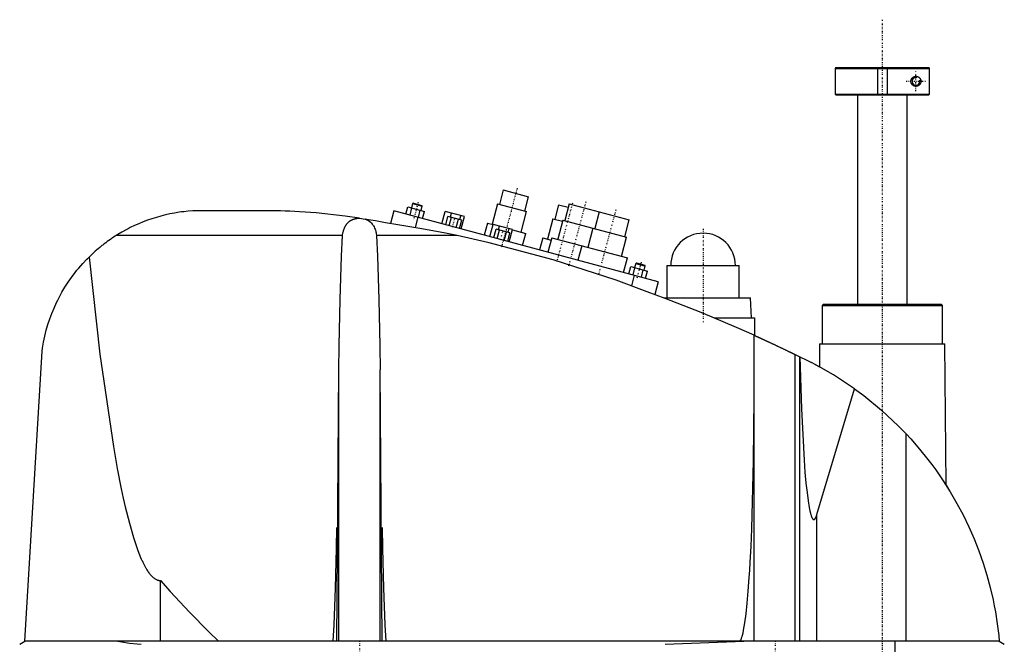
# Model space of a CAD drawing. Extents: x -168 to 602, y -1 to 703.
# Tile 3 of 3: x 203 to 599, y 452 to 703. Entities that reach past the tile are written whole.
import ezdxf

# ---------------------------------------------------------------- set-up
doc = ezdxf.new("R2010")
doc.units = 0
doc.linetypes.add('CENTER', pattern=[1.5, 0.45, -0.5, 0.05, -0.5])
for name, color, linetype in [('AM_0', 7, 'CONTINUOUS'), ('AM_10', 7, 'CONTINUOUS'), ('AM_7', 7, 'CENTER')]:
    doc.layers.add(name, color=color, linetype=linetype)

msp = doc.modelspace()

# ---------------------------------------------------------------- linework, layer by layer
at = {"layer": 'AM_0', "color": 7, "linetype": 'CONTINUOUS'}
for p, q in [((531.3, 684), (531, 683.7)), ((531, 683.7), (531, 673.3)), ((531, 683.7), (568.99, 683.7)), ((531.3, 684), (568.68, 684)), ((568.99, 683.7), (568.68, 684)), ((568.99, 673.3), (568.99, 683.7)), ((531, 673.3), (531.3, 673)), ((531, 673.3), (568.99, 673.3)), ((531.3, 673), (568.68, 673)), ((540, 673), (540, 589)), ((560, 589), (560, 673)), ((568.68, 673), (568.99, 673.3)), ((397.76, 634.86), (396.21, 629.07)), ((397.76, 634.86), (407.9, 632.15)), ((361.34, 629.35), (360.89, 627.66)), ((361.65, 629.53), (361.34, 629.35)), ((361.34, 629.35), (365.21, 628.32)), ((361.65, 629.53), (365.03, 628.62)), ((395.48, 629.26), (393.28, 621.05)), ((395.48, 629.26), (407.07, 626.16)), ((406.35, 626.35), (407.9, 632.15)), ((419.98, 628.91), (418.42, 623.12)), ((419.98, 628.91), (423.84, 627.88)), ((424.23, 629.33), (422.42, 622.56)), ((424.23, 629.33), (448.38, 622.86)), ((305.5, 626.5), (274, 626.5)), ((353.75, 626.47), (352.38, 621.36)), ((460, 598), (353.75, 626.47)), ((358.61, 625.17), (359.39, 628.06)), ((359.39, 628.06), (366.08, 626.27)), ((360.29, 624.72), (361.06, 627.62)), ((363.63, 623.82), (364.41, 626.72)), ((364.75, 626.63), (365.21, 628.32)), ((365.21, 628.32), (365.03, 628.62)), ((365.3, 623.37), (366.08, 626.27)), ((373.07, 621.29), (374.39, 626.22)), ((382.11, 624.15), (374.39, 626.22)), ((376.48, 624), (376.89, 625.55)), ((404.87, 617.95), (407.07, 626.16)), ((436.3, 626.09), (434.49, 619.33)), ((340.04, 623.52), (342.28, 623.16)), ((363.41, 623.88), (362.3, 619.74)), ((374.62, 620.88), (375.53, 624.26)), ((381.11, 622.76), (375.53, 624.26)), ((376.02, 620.5), (376.93, 623.88)), ((378.81, 619.76), (379.71, 623.14)), ((380.2, 619.38), (381.11, 622.76)), ((380.34, 622.97), (380.76, 624.51)), ((380.79, 619.22), (382.11, 624.15)), ((391.35, 621.57), (390.06, 616.74)), ((391.35, 621.57), (393.68, 620.95)), ((392.39, 616.12), (393.71, 621.04)), ((401.43, 618.97), (393.71, 621.04)), ((417.7, 623.31), (415.5, 615.1)), ((417.7, 623.31), (421.56, 622.28)), ((421.69, 622.76), (419.62, 615.03)), ((421.69, 622.76), (447.29, 615.9)), ((446.56, 616.09), (448.38, 622.86)), ((393.94, 615.7), (394.85, 619.08)), ((400.43, 617.59), (394.85, 619.08)), ((395.34, 615.33), (396.24, 618.71)), ((395.8, 618.83), (396.21, 620.37)), ((398.13, 614.58), (399.03, 617.96)), ((399.52, 614.21), (400.43, 617.59)), ((399.66, 617.79), (400.08, 619.34)), ((400.11, 614.05), (401.43, 618.97)), ((401.41, 618.88), (406.81, 617.43)), ((405.51, 612.6), (406.81, 617.43)), ((433.77, 619.52), (431.7, 611.8)), ((333.13, 616.5), (242.19, 616.5)), ((379.16, 616.5), (346.87, 616.5)), ((413.57, 615.62), (412.27, 610.79)), ((413.57, 615.62), (416.95, 614.71)), ((417.21, 615.68), (415.65, 609.88)), ((417.21, 615.68), (447.63, 607.53)), ((445.22, 608.17), (447.29, 615.9)), ((429.28, 612.44), (427.73, 606.65)), ((446.08, 601.73), (447.63, 607.53)), ((450.93, 605.35), (450.48, 603.66)), ((451.24, 605.52), (450.93, 605.35)), ((450.93, 605.35), (454.8, 604.31)), ((451.24, 605.52), (454.62, 604.62)), ((448.2, 601.16), (448.98, 604.06)), ((448.98, 604.06), (455.67, 602.27)), ((449.88, 600.71), (450.65, 603.61)), ((453.22, 599.82), (454, 602.71)), ((454.34, 602.62), (454.8, 604.31)), ((454.8, 604.31), (454.62, 604.62)), ((454.89, 599.37), (455.67, 602.27)), ((463.5, 604.5), (463.5, 591.5)), ((463.5, 604.5), (492.5, 604.5)), ((492.5, 591.5), (492.5, 604.5)), ((450.34, 600.59), (449.21, 596.36)), ((460, 598), (458.62, 592.86)), ((462.27, 591.5), (497, 591.5)), ((497.5, 583.5), (497, 591.5)), ((526.33, 589), (525.83, 588.5)), ((525.83, 588.5), (525.83, 573)), ((525.83, 588.5), (574.17, 588.5)), ((526.33, 589), (573.67, 589)), ((574.17, 588.5), (573.67, 589)), ((574.17, 573), (574.17, 588.5)), ((482.43, 583.5), (498.65, 583.5)), ((498.65, 583.5), (498.65, 576.44)), ((498.5, 453.55), (498.5, 576.51)), ((205.5, 453.55), (212.5, 570.12)), ((524.83, 573), (524.76, 563.77)), ((524.83, 573), (575.17, 573)), ((575.58, 516.27), (575.17, 573)), ((515.04, 453.55), (515.04, 568.71)), ((515.04, 568.71), (521.5, 565.5)), ((516.82, 453.55), (516.82, 567.84)), ((330.88, 453.55), (331.67, 562.62)), ((331.67, 453.55), (331.67, 562.62)), ((349.12, 453.55), (348.33, 562.62)), ((348.33, 453.55), (348.33, 562.62)), ((523, 564.72), (524.76, 563.77)), ((523.7, 504.43), (538.83, 554.95)), ((559.54, 453.55), (559.54, 536.88)), ((575.58, 516.26), (577, 514)), ((523.7, 453.55), (523.7, 504.43)), ((260, 453.55), (260, 477.99)), ((203.5, 452.35), (205.5, 453.55)), ((597, 453.55), (205.5, 453.55)), ((462.76, 452.35), (494.4, 453.55)), ((555.15, 393), (555.15, 453.55)), ((597, 453.55), (599, 452.35))]:
    msp.add_line(p, q, dxfattribs=at)
for points in [[(561.5, 678.5, 0), (561.5, 678.51, 0), (561.5, 678.53, 0), (561.5, 678.56, 0), (561.5, 678.57, 0), (561.5, 678.58, 0), (561.5, 678.6, 0), (561.5, 678.63, 0), (561.51, 678.65, 0), (561.51, 678.67, 0), (561.51, 678.7, 0), (561.51, 678.71, 0), (561.51, 678.72, 0), (561.51, 678.74, 0), (561.52, 678.77, 0), (561.52, 678.79, 0), (561.52, 678.81, 0), (561.53, 678.84, 0), (561.53, 678.85, 0), (561.53, 678.86, 0), (561.54, 678.88, 0), (561.54, 678.91, 0), (561.54, 678.92, 0), (561.55, 678.93, 0), (561.55, 678.95, 0), (561.56, 678.97, 0), (561.56, 678.99, 0), (561.56, 679, 0), (561.57, 679.02, 0), (561.58, 679.04, 0), (561.58, 679.07, 0), (561.59, 679.09, 0), (561.6, 679.11, 0), (561.6, 679.12, 0), (561.6, 679.13, 0), (561.61, 679.15, 0), (561.62, 679.18, 0), (561.63, 679.2, 0), (561.63, 679.22, 0), (561.64, 679.24, 0), (561.65, 679.25, 0), (561.65, 679.26, 0), (561.66, 679.28, 0), (561.67, 679.31, 0), (561.68, 679.33, 0), (561.69, 679.35, 0), (561.7, 679.37, 0), (561.7, 679.38, 0), (561.71, 679.39, 0), (561.72, 679.41, 0), (561.73, 679.43, 0), (561.74, 679.45, 0), (561.75, 679.47, 0), (561.76, 679.49, 0), (561.77, 679.5, 0), (561.77, 679.51, 0), (561.78, 679.53, 0), (561.8, 679.55, 0), (561.81, 679.57, 0), (561.82, 679.58, 0), (561.83, 679.6, 0), (561.84, 679.61, 0), (561.84, 679.62, 0), (561.86, 679.64, 0), (561.87, 679.66, 0), (561.87, 679.67, 0), (561.91, 679.72, 0), (561.99, 679.81, 0), (562.07, 679.9, 0), (562.16, 679.99, 0), (562.25, 680.06, 0), (562.35, 680.13, 0), (562.39, 680.17, 0), (562.44, 680.2, 0), (562.54, 680.26, 0), (562.65, 680.31, 0), (562.7, 680.33, 0), (562.75, 680.35, 0), (562.85, 680.39, 0), (562.96, 680.43, 0), (563.01, 680.44, 0), (563.06, 680.45, 0), (563.17, 680.47, 0), (563.27, 680.49, 0), (563.37, 680.5, 0), (563.47, 680.5, 0), (563.57, 680.5, 0), (563.62, 680.5, 0), (563.67, 680.49, 0), (563.76, 680.48, 0), (563.86, 680.47, 0), (563.96, 680.45, 0), (564.06, 680.42, 0), (564.15, 680.39, 0), (564.2, 680.37, 0), (564.25, 680.35, 0), (564.34, 680.31, 0), (564.44, 680.27, 0), (564.52, 680.22, 0), (564.61, 680.16, 0), (564.7, 680.1, 0), (564.74, 680.07, 0), (564.78, 680.04, 0), (564.86, 679.97, 0), (564.93, 679.9, 0), (565, 679.82, 0), (565.07, 679.74, 0), (565.14, 679.65, 0), (565.17, 679.6, 0), (565.2, 679.55, 0), (565.26, 679.45, 0), (565.29, 679.38, 0), (565.3, 679.37, 0), (565.31, 679.35, 0), (565.32, 679.34, 0), (565.32, 679.33, 0), (565.33, 679.31, 0), (565.34, 679.29, 0), (565.35, 679.27, 0), (565.35, 679.25, 0), (565.36, 679.23, 0), (565.37, 679.22, 0), (565.37, 679.21, 0), (565.38, 679.19, 0), (565.38, 679.17, 0), (565.39, 679.15, 0), (565.4, 679.13, 0), (565.41, 679.11, 0), (565.41, 679.1, 0), (565.41, 679.09, 0), (565.42, 679.07, 0), (565.42, 679.05, 0), (565.43, 679.02, 0), (565.44, 679, 0), (565.44, 678.98, 0), (565.44, 678.97, 0), (565.45, 678.96, 0), (565.45, 678.94, 0), (565.46, 678.92, 0), (565.46, 678.91, 0), (565.46, 678.89, 0), (565.46, 678.87, 0), (565.47, 678.85, 0), (565.47, 678.84, 0), (565.47, 678.83, 0), (565.48, 678.81, 0), (565.48, 678.78, 0), (565.48, 678.76, 0), (565.49, 678.74, 0), (565.49, 678.72, 0), (565.49, 678.71, 0), (565.49, 678.69, 0), (565.49, 678.67, 0), (565.49, 678.65, 0), (565.5, 678.63, 0), (565.5, 678.6, 0), (565.5, 678.58, 0), (565.5, 678.57, 0), (565.5, 678.56, 0), (565.5, 678.53, 0), (565.5, 678.51, 0), (565.5, 678.5, 0), (565.5, 678.49, 0), (565.5, 678.47, 0), (565.5, 678.44, 0), (565.5, 678.43, 0), (565.5, 678.42, 0), (565.5, 678.4, 0), (565.5, 678.37, 0), (565.49, 678.35, 0), (565.49, 678.33, 0), (565.49, 678.31, 0), (565.49, 678.29, 0), (565.49, 678.28, 0), (565.49, 678.26, 0), (565.48, 678.24, 0), (565.48, 678.22, 0), (565.48, 678.19, 0), (565.47, 678.17, 0), (565.47, 678.16, 0), (565.47, 678.15, 0), (565.46, 678.13, 0), (565.46, 678.11, 0), (565.46, 678.09, 0), (565.46, 678.08, 0), (565.45, 678.06, 0), (565.45, 678.04, 0), (565.44, 678.03, 0), (565.44, 678.02, 0), (565.44, 678, 0), (565.43, 677.98, 0), (565.42, 677.95, 0), (565.42, 677.93, 0), (565.41, 677.91, 0), (565.41, 677.9, 0), (565.41, 677.89, 0), (565.4, 677.87, 0), (565.39, 677.85, 0), (565.38, 677.83, 0), (565.38, 677.81, 0), (565.37, 677.79, 0), (565.37, 677.78, 0), (565.36, 677.77, 0), (565.35, 677.75, 0), (565.35, 677.73, 0), (565.34, 677.71, 0), (565.33, 677.69, 0), (565.32, 677.67, 0), (565.32, 677.66, 0), (565.31, 677.65, 0), (565.3, 677.63, 0), (565.29, 677.62, 0), (565.26, 677.55, 0), (565.2, 677.45, 0), (565.17, 677.4, 0), (565.14, 677.35, 0), (565.07, 677.26, 0), (565, 677.18, 0), (564.93, 677.1, 0), (564.86, 677.03, 0), (564.78, 676.96, 0), (564.74, 676.93, 0), (564.7, 676.9, 0), (564.61, 676.84, 0), (564.52, 676.78, 0), (564.44, 676.73, 0), (564.34, 676.69, 0), (564.25, 676.65, 0), (564.2, 676.63, 0), (564.15, 676.61, 0), (564.06, 676.58, 0), (563.96, 676.55, 0), (563.86, 676.53, 0), (563.76, 676.52, 0), (563.67, 676.51, 0), (563.62, 676.5, 0), (563.57, 676.5, 0), (563.47, 676.5, 0), (563.37, 676.5, 0), (563.27, 676.51, 0), (563.17, 676.53, 0), (563.06, 676.55, 0), (563.01, 676.56, 0), (562.96, 676.57, 0), (562.85, 676.61, 0), (562.75, 676.65, 0), (562.7, 676.67, 0), (562.65, 676.69, 0), (562.54, 676.74, 0), (562.44, 676.8, 0), (562.39, 676.83, 0), (562.35, 676.87, 0), (562.25, 676.94, 0), (562.16, 677.01, 0), (562.07, 677.1, 0), (561.99, 677.19, 0), (561.91, 677.28, 0), (561.87, 677.33, 0), (561.87, 677.34, 0), (561.86, 677.36, 0), (561.84, 677.38, 0), (561.84, 677.39, 0), (561.83, 677.4, 0), (561.82, 677.42, 0), (561.81, 677.43, 0), (561.8, 677.45, 0), (561.78, 677.47, 0), (561.77, 677.49, 0), (561.77, 677.5, 0), (561.76, 677.51, 0), (561.75, 677.53, 0), (561.74, 677.55, 0), (561.73, 677.57, 0), (561.72, 677.59, 0), (561.71, 677.61, 0), (561.7, 677.62, 0), (561.7, 677.63, 0), (561.69, 677.65, 0), (561.68, 677.67, 0), (561.67, 677.69, 0), (561.66, 677.72, 0), (561.65, 677.74, 0), (561.65, 677.75, 0), (561.64, 677.76, 0), (561.63, 677.78, 0), (561.63, 677.8, 0), (561.62, 677.82, 0), (561.61, 677.85, 0), (561.6, 677.87, 0), (561.6, 677.88, 0), (561.6, 677.89, 0), (561.59, 677.91, 0), (561.58, 677.93, 0), (561.58, 677.96, 0), (561.57, 677.98, 0), (561.56, 678, 0), (561.56, 678.01, 0), (561.56, 678.03, 0), (561.55, 678.05, 0), (561.55, 678.07, 0), (561.54, 678.08, 0), (561.54, 678.09, 0), (561.54, 678.12, 0), (561.53, 678.14, 0), (561.53, 678.15, 0), (561.53, 678.16, 0), (561.52, 678.19, 0), (561.52, 678.21, 0), (561.52, 678.23, 0), (561.51, 678.26, 0), (561.51, 678.28, 0), (561.51, 678.29, 0), (561.51, 678.3, 0), (561.51, 678.33, 0), (561.51, 678.35, 0), (561.5, 678.37, 0), (561.5, 678.4, 0), (561.5, 678.42, 0), (561.5, 678.43, 0), (561.5, 678.44, 0), (561.5, 678.47, 0), (561.5, 678.49, 0), (561.5, 678.5, 0)], [(274, 626.5, 0), (273.07, 626.45, 0), (271.22, 626.31, 0), (269.37, 626.12, 0), (268.44, 626.01, 0), (267.52, 625.88, 0), (265.68, 625.58, 0), (263.84, 625.23, 0), (262.01, 624.83, 0), (260.2, 624.37, 0), (258.39, 623.86, 0), (257.49, 623.59, 0), (256.6, 623.3, 0), (254.82, 622.69, 0), (253.05, 622.02, 0), (251.31, 621.3, 0), (249.59, 620.54, 0), (247.9, 619.72, 0), (247.06, 619.29, 0), (246.23, 618.86, 0), (244.59, 617.95, 0), (242.98, 616.99, 0), (242.19, 616.5, 0)], [(340.04, 623.52, 0), (334.21, 624.36, 0), (322.58, 625.63, 0), (315.86, 626.11, 0), (313.96, 626.22, 0), (312.06, 626.3, 0), (311.12, 626.34, 0), (310.18, 626.38, 0), (308.3, 626.44, 0), (306.43, 626.48, 0), (305.5, 626.5, 0)], [(333.13, 616.5, 0), (333.17, 616.81, 0), (333.29, 617.42, 0), (333.43, 618.03, 0), (333.51, 618.33, 0), (333.6, 618.62, 0), (333.8, 619.2, 0), (333.93, 619.52, 0), (333.97, 619.61, 0), (334.01, 619.71, 0), (334.03, 619.75, 0), (334.05, 619.8, 0), (334.09, 619.88, 0), (334.13, 619.97, 0), (334.18, 620.06, 0), (334.22, 620.15, 0), (334.27, 620.23, 0), (334.29, 620.28, 0), (334.32, 620.32, 0), (334.37, 620.4, 0), (334.42, 620.49, 0), (334.47, 620.57, 0), (334.52, 620.65, 0), (334.57, 620.73, 0), (334.6, 620.77, 0), (334.62, 620.81, 0), (334.68, 620.89, 0), (334.73, 620.97, 0), (334.79, 621.05, 0), (334.85, 621.12, 0), (334.91, 621.2, 0), (334.93, 621.24, 0), (334.96, 621.27, 0), (335.03, 621.35, 0), (335.09, 621.42, 0), (335.12, 621.45, 0), (335.15, 621.49, 0), (335.21, 621.56, 0), (335.28, 621.63, 0), (335.31, 621.66, 0), (335.34, 621.7, 0), (335.41, 621.76, 0), (335.48, 621.83, 0), (335.55, 621.89, 0), (335.62, 621.96, 0), (335.69, 622.02, 0), (335.73, 622.05, 0), (335.76, 622.08, 0), (335.84, 622.14, 0), (335.91, 622.2, 0), (335.99, 622.26, 0), (336.06, 622.31, 0), (336.14, 622.37, 0), (336.18, 622.39, 0), (336.22, 622.42, 0), (336.3, 622.47, 0), (336.38, 622.53, 0), (336.46, 622.58, 0), (336.54, 622.63, 0), (336.63, 622.68, 0), (336.67, 622.7, 0), (336.72, 622.72, 0), (336.81, 622.77, 0), (336.9, 622.82, 0), (336.99, 622.86, 0), (337.08, 622.91, 0), (337.18, 622.95, 0), (337.22, 622.97, 0), (337.27, 622.99, 0), (337.37, 623.03, 0), (337.47, 623.07, 0), (337.57, 623.1, 0), (337.67, 623.14, 0), (337.77, 623.17, 0), (337.82, 623.19, 0), (337.87, 623.21, 0), (337.97, 623.24, 0), (338.08, 623.27, 0), (338.13, 623.28, 0), (338.18, 623.29, 0), (338.29, 623.32, 0), (338.39, 623.34, 0), (338.45, 623.36, 0), (338.5, 623.37, 0), (338.6, 623.39, 0), (338.71, 623.41, 0), (338.82, 623.43, 0), (338.93, 623.44, 0), (339.03, 623.46, 0), (339.09, 623.46, 0), (339.14, 623.47, 0), (339.25, 623.48, 0), (339.35, 623.49, 0), (339.46, 623.5, 0), (339.57, 623.51, 0), (339.67, 623.51, 0), (339.72, 623.51, 0), (339.78, 623.52, 0), (339.88, 623.52, 0), (339.98, 623.52, 0), (340.04, 623.52, 0)], [(350.5, 621.65, 0), (349.14, 621.92, 0), (346.4, 622.44, 0), (343.66, 622.92, 0), (342.28, 623.16, 0)], [(342.28, 623.16, 0), (342.32, 623.14, 0), (342.4, 623.11, 0), (342.48, 623.09, 0), (342.52, 623.07, 0), (342.56, 623.06, 0), (342.64, 623.03, 0), (342.72, 622.99, 0), (342.79, 622.96, 0), (342.87, 622.93, 0), (342.94, 622.89, 0), (342.98, 622.88, 0), (343.02, 622.86, 0), (343.09, 622.82, 0), (343.16, 622.79, 0), (343.24, 622.75, 0), (343.31, 622.71, 0), (343.37, 622.67, 0), (343.41, 622.65, 0), (343.44, 622.63, 0), (343.51, 622.59, 0), (343.58, 622.55, 0), (343.61, 622.53, 0), (343.64, 622.51, 0), (343.71, 622.47, 0), (343.77, 622.43, 0), (343.8, 622.41, 0), (343.83, 622.39, 0), (343.89, 622.34, 0), (343.96, 622.3, 0), (344.02, 622.25, 0), (344.08, 622.21, 0), (344.14, 622.16, 0), (344.17, 622.14, 0), (344.19, 622.11, 0), (344.25, 622.07, 0), (344.31, 622.02, 0), (344.37, 621.97, 0), (344.42, 621.92, 0), (344.48, 621.87, 0), (344.51, 621.84, 0), (344.53, 621.82, 0), (344.59, 621.76, 0), (344.64, 621.71, 0), (344.82, 621.52, 0), (345.11, 621.17, 0), (345.38, 620.8, 0), (345.51, 620.61, 0), (345.63, 620.41, 0), (345.85, 620, 0), (346.05, 619.57, 0), (346.23, 619.13, 0), (346.39, 618.67, 0), (346.53, 618.2, 0), (346.59, 617.96, 0), (346.65, 617.72, 0), (346.75, 617.24, 0), (346.84, 616.75, 0), (346.87, 616.5, 0)], [(379.16, 616.5, 0), (374.48, 617.46, 0), (364.99, 619.26, 0), (355.36, 620.9, 0), (350.5, 621.65, 0)], [(242.19, 616.5, 0), (241.86, 616.29, 0), (241.22, 615.87, 0), (240.58, 615.45, 0), (240.26, 615.23, 0), (239.94, 615.01, 0), (239.31, 614.57, 0), (238.68, 614.12, 0), (238.06, 613.66, 0), (237.45, 613.2, 0), (236.84, 612.73, 0), (236.53, 612.49, 0), (236.23, 612.25, 0), (235.64, 611.76, 0), (235.04, 611.27, 0), (234.46, 610.77, 0), (233.88, 610.26, 0), (233.3, 609.75, 0), (233.02, 609.49, 0), (232.73, 609.23, 0), (232.17, 608.7, 0), (231.62, 608.16, 0), (231.34, 607.89, 0)], [(331.67, 562.62, 0), (331.81, 572.23, 0), (332.22, 590.84, 0), (332.79, 608.3, 0), (333.13, 616.5, 0)], [(346.87, 616.5, 0), (347.21, 608.3, 0), (347.78, 590.84, 0), (348.19, 572.23, 0), (348.33, 562.62, 0)], [(455.5, 594, 0), (443.04, 598.59, 0), (417.78, 606.77, 0), (392.11, 613.6, 0), (379.16, 616.5, 0)], [(212.5, 570.12, 0), (212.68, 571.35, 0), (213.09, 573.77, 0), (213.59, 576.15, 0), (213.87, 577.32, 0), (214.17, 578.48, 0), (214.84, 580.78, 0), (215.58, 583.04, 0), (216.41, 585.26, 0), (217.31, 587.44, 0), (218.29, 589.59, 0), (218.8, 590.65, 0), (219.34, 591.7, 0), (220.48, 593.78, 0), (221.68, 595.81, 0), (222.97, 597.8, 0), (224.33, 599.75, 0), (225.76, 601.65, 0), (226.51, 602.58, 0), (227.27, 603.5, 0), (228.85, 605.3, 0), (230.49, 607.04, 0), (231.34, 607.89, 0)], [(231.34, 607.89, 0), (235.75, 568.88, 0), (241.14, 531.79, 0), (242.72, 522.92, 0), (244.32, 514.82, 0), (245.13, 511.07, 0), (245.93, 507.52, 0), (247.56, 501.01, 0), (249.19, 495.3, 0), (250.84, 490.39, 0), (251.8, 487.91, 0), (252.08, 487.25, 0), (252.36, 486.61, 0), (252.49, 486.3, 0), (252.63, 486, 0), (252.91, 485.4, 0), (253.19, 484.84, 0), (253.46, 484.29, 0), (253.74, 483.76, 0), (254.02, 483.26, 0), (254.16, 483.02, 0), (254.29, 482.79, 0), (254.57, 482.33, 0), (254.85, 481.9, 0), (254.99, 481.69, 0), (255.13, 481.49, 0), (255.4, 481.1, 0), (255.68, 480.73, 0), (255.82, 480.56, 0), (255.96, 480.39, 0), (256.24, 480.07, 0), (256.52, 479.78, 0), (256.8, 479.5, 0), (257.07, 479.25, 0), (257.35, 479.02, 0), (257.49, 478.92, 0), (257.63, 478.82, 0), (257.91, 478.63, 0), (258.19, 478.47, 0), (258.47, 478.34, 0), (258.63, 478.27, 0), (258.68, 478.25, 0), (258.72, 478.23, 0), (258.75, 478.22, 0), (258.77, 478.22, 0), (258.82, 478.2, 0), (258.86, 478.18, 0), (258.91, 478.17, 0), (258.95, 478.15, 0), (259, 478.14, 0), (259.02, 478.13, 0), (259.05, 478.13, 0), (259.09, 478.11, 0), (259.14, 478.1, 0), (259.16, 478.1, 0), (259.19, 478.09, 0), (259.23, 478.08, 0), (259.28, 478.07, 0), (259.3, 478.06, 0), (259.33, 478.06, 0), (259.37, 478.05, 0), (259.42, 478.04, 0), (259.47, 478.03, 0), (259.51, 478.03, 0), (259.56, 478.02, 0), (259.58, 478.02, 0), (259.6, 478.02, 0), (259.65, 478.01, 0), (259.7, 478.01, 0), (259.74, 478, 0), (259.79, 478, 0), (259.84, 478, 0), (259.86, 478, 0), (259.88, 477.99, 0), (259.93, 477.99, 0), (259.98, 477.99, 0), (260, 477.99, 0)], [(498.5, 576.51, 0), (491.43, 579.65, 0), (477.17, 585.67, 0), (462.76, 591.32, 0), (455.5, 594, 0)], [(498.5, 576.51, 0), (498.5, 576.51, 0), (498.51, 576.5, 0), (498.52, 576.5, 0), (498.53, 576.49, 0), (498.54, 576.49, 0), (498.56, 576.48, 0), (498.59, 576.46, 0), (498.63, 576.45, 0), (498.67, 576.43, 0), (498.73, 576.4, 0), (498.75, 576.39, 0), (498.78, 576.38, 0), (498.85, 576.35, 0), (498.91, 576.32, 0), (498.99, 576.28, 0), (499.07, 576.25, 0), (499.16, 576.21, 0), (499.21, 576.19, 0), (499.25, 576.16, 0), (499.35, 576.12, 0), (499.46, 576.07, 0), (499.51, 576.05, 0), (499.57, 576.02, 0), (499.68, 575.97, 0), (499.8, 575.92, 0), (499.86, 575.89, 0), (499.93, 575.86, 0), (500.05, 575.8, 0), (500.19, 575.74, 0), (500.32, 575.68, 0), (500.46, 575.61, 0), (500.6, 575.55, 0), (500.68, 575.52, 0), (500.75, 575.48, 0), (500.9, 575.41, 0), (501.05, 575.34, 0), (501.21, 575.27, 0), (501.37, 575.2, 0), (501.53, 575.12, 0), (501.62, 575.09, 0), (501.7, 575.05, 0), (501.87, 574.97, 0), (502.05, 574.89, 0), (502.23, 574.8, 0), (502.41, 574.72, 0), (502.6, 574.63, 0), (502.7, 574.59, 0), (502.79, 574.54, 0), (502.98, 574.45, 0), (503.18, 574.36, 0), (503.38, 574.27, 0), (503.58, 574.18, 0), (503.78, 574.08, 0), (503.88, 574.04, 0), (503.99, 573.99, 0), (504.19, 573.89, 0), (504.4, 573.8, 0), (504.61, 573.7, 0), (504.82, 573.6, 0), (505.03, 573.5, 0), (505.13, 573.46, 0), (505.24, 573.41, 0), (505.45, 573.31, 0), (505.66, 573.21, 0), (505.76, 573.16, 0), (505.87, 573.11, 0), (506.08, 573.01, 0), (506.29, 572.91, 0), (506.39, 572.86, 0), (506.5, 572.82, 0), (506.7, 572.72, 0), (506.91, 572.62, 0), (507.11, 572.53, 0), (507.32, 572.43, 0), (507.52, 572.33, 0), (507.63, 572.28, 0), (507.73, 572.23, 0), (507.94, 572.13, 0), (508.15, 572.04, 0), (508.36, 571.94, 0), (508.57, 571.84, 0), (508.78, 571.74, 0), (508.88, 571.69, 0), (508.99, 571.64, 0), (509.2, 571.54, 0), (509.41, 571.44, 0), (509.61, 571.34, 0), (509.82, 571.24, 0), (510.02, 571.14, 0), (510.13, 571.09, 0), (510.23, 571.04, 0), (510.43, 570.95, 0), (510.63, 570.85, 0), (510.83, 570.76, 0), (511.02, 570.66, 0), (511.21, 570.57, 0), (511.31, 570.53, 0), (511.4, 570.48, 0), (511.59, 570.39, 0), (511.77, 570.3, 0), (511.95, 570.22, 0), (512.13, 570.13, 0), (512.3, 570.05, 0), (512.38, 570.01, 0), (512.47, 569.97, 0), (512.63, 569.89, 0), (512.79, 569.81, 0), (512.87, 569.77, 0), (512.95, 569.73, 0), (513.1, 569.66, 0), (513.24, 569.59, 0), (513.32, 569.55, 0), (513.39, 569.52, 0), (513.53, 569.45, 0), (513.67, 569.38, 0), (513.81, 569.32, 0), (513.94, 569.25, 0), (514.07, 569.19, 0), (514.13, 569.16, 0), (514.19, 569.13, 0), (514.31, 569.07, 0), (514.42, 569.01, 0), (514.53, 568.96, 0), (514.64, 568.91, 0), (514.74, 568.86, 0), (514.79, 568.84, 0), (514.83, 568.82, 0), (514.92, 568.77, 0), (515, 568.73, 0), (515.04, 568.71, 0)], [(516.84, 567.83, 0), (517.47, 546.89, 0), (518.57, 526.37, 0), (518.94, 521.5, 0), (519.34, 517.13, 0), (519.54, 515.14, 0), (519.75, 513.29, 0), (520.19, 510, 0), (520.63, 507.28, 0), (520.9, 505.97, 0), (520.98, 505.63, 0), (521.06, 505.31, 0), (521.09, 505.15, 0), (521.13, 505, 0), (521.21, 504.72, 0), (521.29, 504.45, 0), (521.37, 504.19, 0), (521.45, 503.96, 0), (521.52, 503.74, 0), (521.56, 503.63, 0), (521.6, 503.53, 0), (521.68, 503.35, 0), (521.76, 503.18, 0), (521.84, 503.03, 0), (521.92, 502.89, 0), (521.97, 502.82, 0), (521.98, 502.8, 0), (521.99, 502.79, 0), (522, 502.78, 0), (522.01, 502.77, 0), (522.02, 502.75, 0), (522.03, 502.73, 0), (522.04, 502.72, 0), (522.05, 502.72, 0), (522.06, 502.7, 0), (522.07, 502.68, 0), (522.08, 502.68, 0), (522.09, 502.67, 0), (522.1, 502.65, 0), (522.11, 502.64, 0), (522.13, 502.63, 0), (522.14, 502.61, 0), (522.15, 502.6, 0), (522.16, 502.59, 0), (522.16, 502.59, 0), (522.18, 502.58, 0), (522.19, 502.56, 0), (522.2, 502.55, 0), (522.22, 502.54, 0), (522.23, 502.53, 0), (522.24, 502.53, 0), (522.24, 502.52, 0), (522.26, 502.51, 0), (522.27, 502.51, 0), (522.28, 502.5, 0), (522.28, 502.5, 0), (522.3, 502.49, 0), (522.31, 502.48, 0), (522.32, 502.48, 0), (522.32, 502.48, 0), (522.34, 502.47, 0), (522.35, 502.47, 0), (522.36, 502.46, 0), (522.38, 502.46, 0), (522.39, 502.45, 0), (522.4, 502.45, 0), (522.4, 502.45, 0), (522.42, 502.44, 0), (522.43, 502.44, 0), (522.44, 502.44, 0), (522.46, 502.44, 0), (522.47, 502.44, 0), (522.48, 502.44, 0), (522.48, 502.44, 0), (522.5, 502.44, 0), (522.51, 502.44, 0), (522.52, 502.44, 0), (522.52, 502.44, 0), (522.54, 502.44, 0), (522.55, 502.44, 0), (522.56, 502.44, 0), (522.56, 502.44, 0), (522.58, 502.44, 0), (522.59, 502.45, 0), (522.6, 502.45, 0), (522.62, 502.45, 0), (522.63, 502.46, 0), (522.64, 502.46, 0), (522.64, 502.46, 0), (522.66, 502.47, 0), (522.67, 502.47, 0), (522.68, 502.48, 0), (522.7, 502.49, 0), (522.71, 502.49, 0), (522.72, 502.5, 0), (522.72, 502.5, 0), (522.74, 502.51, 0), (522.75, 502.52, 0), (522.76, 502.53, 0), (522.78, 502.54, 0), (522.79, 502.55, 0), (522.8, 502.55, 0), (522.8, 502.56, 0), (522.82, 502.57, 0), (522.83, 502.58, 0), (522.84, 502.59, 0), (522.86, 502.61, 0), (522.87, 502.62, 0), (522.88, 502.63, 0), (522.88, 502.63, 0), (522.9, 502.65, 0), (522.91, 502.66, 0), (522.92, 502.68, 0), (522.94, 502.69, 0), (522.95, 502.71, 0), (522.96, 502.72, 0), (522.96, 502.72, 0), (522.97, 502.74, 0), (522.99, 502.76, 0), (522.99, 502.77, 0), (523, 502.78, 0), (523.01, 502.8, 0), (523.03, 502.81, 0), (523.03, 502.82, 0), (523.04, 502.83, 0), (523.05, 502.85, 0), (523.07, 502.87, 0), (523.11, 502.95, 0), (523.19, 503.09, 0), (523.27, 503.25, 0), (523.35, 503.42, 0), (523.43, 503.62, 0), (523.47, 503.72, 0), (523.51, 503.83, 0), (523.59, 504.05, 0), (523.67, 504.3, 0), (523.7, 504.43, 0)], [(538.83, 554.95, 0), (536.05, 556.88, 0), (530.36, 560.54, 0), (524.49, 563.92, 0), (521.5, 565.5, 0)], [(538.83, 554.95, 0), (542.52, 552.23, 0), (549.63, 546.42, 0), (556.34, 540.17, 0), (559.54, 536.88, 0)], [(492.5, 453.55, 0), (492.51, 453.55, 0), (492.52, 453.55, 0), (492.54, 453.55, 0), (492.54, 453.55, 0), (492.55, 453.55, 0), (492.57, 453.56, 0), (492.58, 453.56, 0), (492.59, 453.56, 0), (492.61, 453.57, 0), (492.62, 453.57, 0), (492.63, 453.57, 0), (492.64, 453.58, 0), (492.65, 453.58, 0), (492.67, 453.59, 0), (492.68, 453.59, 0), (492.7, 453.6, 0), (492.71, 453.61, 0), (492.72, 453.61, 0), (492.73, 453.62, 0), (492.74, 453.63, 0), (492.75, 453.64, 0), (492.76, 453.64, 0), (492.77, 453.65, 0), (492.78, 453.66, 0), (492.8, 453.67, 0), (492.81, 453.68, 0), (492.81, 453.68, 0), (492.83, 453.7, 0), (492.84, 453.71, 0), (492.86, 453.72, 0), (492.87, 453.74, 0), (492.89, 453.75, 0), (492.89, 453.76, 0), (492.9, 453.77, 0), (492.91, 453.78, 0), (492.93, 453.8, 0), (492.94, 453.82, 0), (492.96, 453.83, 0), (492.97, 453.85, 0), (492.98, 453.86, 0), (492.99, 453.87, 0), (493, 453.89, 0), (493.02, 453.91, 0), (493.03, 453.93, 0), (493.04, 453.95, 0), (493.06, 453.98, 0), (493.07, 453.99, 0), (493.07, 454, 0), (493.09, 454.02, 0), (493.1, 454.04, 0), (493.15, 454.13, 0), (493.24, 454.3, 0), (493.28, 454.39, 0), (493.33, 454.48, 0), (493.41, 454.69, 0), (493.5, 454.91, 0), (493.58, 455.16, 0), (493.67, 455.43, 0), (493.76, 455.72, 0), (493.8, 455.87, 0), (493.84, 456.02, 0), (493.93, 456.35, 0), (494.01, 456.7, 0), (494.05, 456.88, 0), (494.3, 458.08, 0), (494.8, 460.99, 0), (495.27, 464.6, 0), (495.72, 468.86, 0), (496.15, 473.75, 0), (496.55, 479.24, 0), (496.74, 482.19, 0), (496.92, 485.27, 0), (497.26, 491.8, 0), (497.56, 498.79, 0), (498.3, 526.02, 0), (498.5, 551.32, 0)], [(559.54, 536.88, 0), (561.41, 534.84, 0), (564.99, 530.74, 0), (568.3, 526.61, 0), (569.89, 524.51, 0), (571.45, 522.38, 0), (574.44, 518.03, 0), (577.27, 513.55, 0), (579.93, 508.97, 0), (582.42, 504.3, 0), (584.72, 499.54, 0), (585.8, 497.14, 0), (586.83, 494.73, 0), (588.74, 489.87, 0), (590.47, 484.97, 0), (591.99, 480.06, 0), (593.33, 475.15, 0), (594.47, 470.25, 0), (594.97, 467.82, 0), (595.42, 465.39, 0), (596.18, 460.59, 0), (596.77, 455.87, 0), (597, 453.55, 0)], [(329.47, 453.55, 0), (329.81, 460.22, 0), (330.36, 474.87, 0), (330.75, 490.89, 0), (330.88, 499.25, 0)], [(349.12, 499.25, 0), (349.25, 490.89, 0), (349.64, 474.87, 0), (350.19, 460.22, 0), (350.53, 453.55, 0)], [(260, 477.99, 0), (263.89, 473.61, 0), (271.66, 465.22, 0), (279.43, 457.32, 0), (283.32, 453.55, 0)], [(242.93, 453.55, 0), (244.47, 453.29, 0), (247.58, 452.84, 0), (250.72, 452.49, 0), (252.3, 452.35, 0)]]:
    msp.add_polyline3d(points, dxfattribs=at)
msp.add_arc((478, 604.5), 13, 0, 180, dxfattribs=at)
at = {"layer": 'AM_10', "color": 7, "linetype": 'CONTINUOUS'}
for p, q in [((548, 684), (548, 673)), ((552, 684), (552, 673))]:
    msp.add_line(p, q, dxfattribs=at)
msp.add_arc((563.5, 678.5), 1.57, 75, 15, dxfattribs=at)
at = {"layer": 'AM_7', "color": 4, "linetype": 'CENTER'}
for p, q in [((550, 703.25), (550, 279.75)), ((563.5, 674.56), (563.5, 682.44)), ((559.56, 678.5), (567.44, 678.5)), ((403.37, 635.54), (396.98, 611.65)), ((363.54, 629.82), (361.67, 622.84)), ((425.59, 629.58), (419.19, 605.7)), ((430.9, 630.08), (423.9, 603.94)), ((442.97, 626.85), (435.97, 600.71)), ((377.37, 619.96), (378.36, 623.68)), ((396.69, 614.78), (397.68, 618.5)), ((478, 619.2), (478, 581.8)), ((453.13, 605.81), (451.26, 598.84)), ((464.35, 604.5), (491.65, 604.5)), ((550, 600.89), (550, 339.31)), ((340, 453.75), (340, 449.35)), ((507, 453.75), (507, 449.35))]:
    msp.add_line(p, q, dxfattribs=at)

doc.saveas('drawing.dxf')
